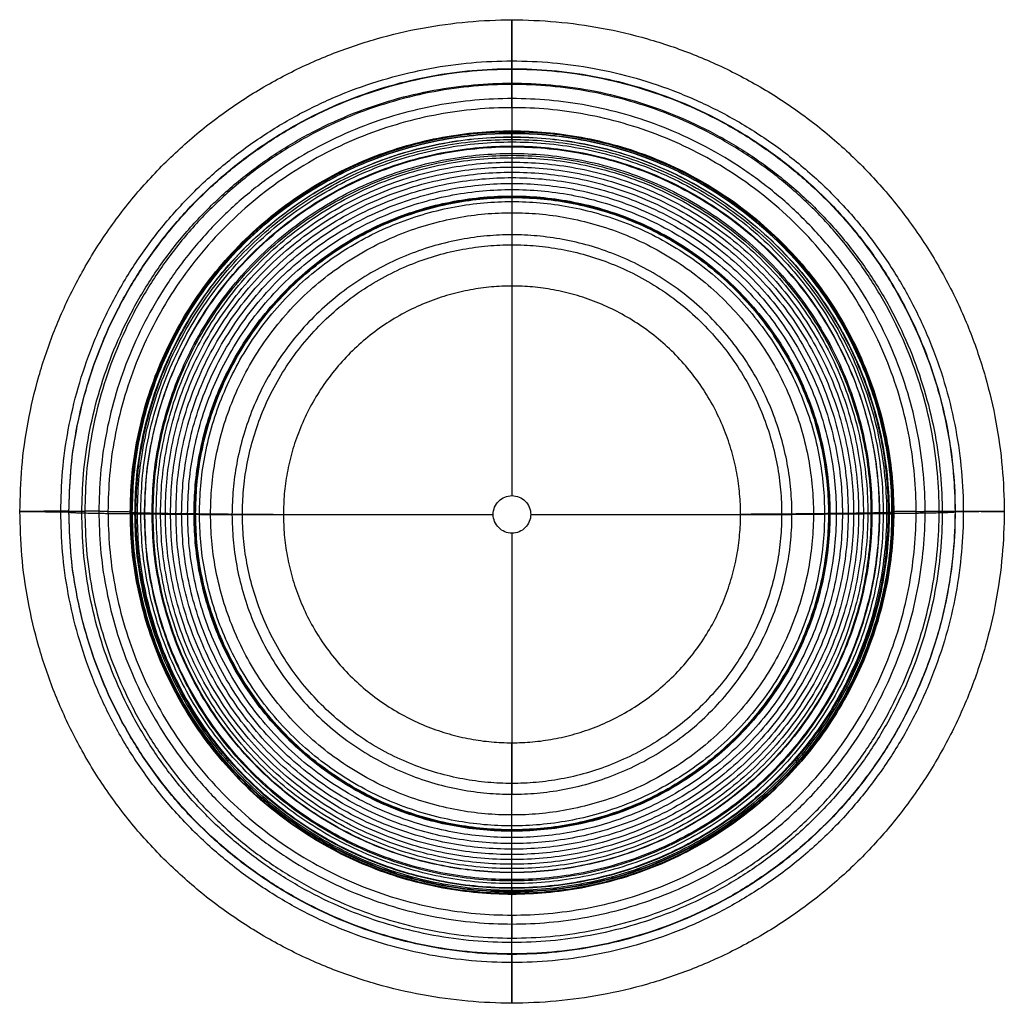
# Model space of a CAD drawing. Header units: millimetres. Extents: x 560 to 1610, y -2186 to -1136.
import ezdxf

# ---------------------------------------------------------------- set-up
doc = ezdxf.new("R2010")
doc.units = ezdxf.units.MM
doc.layers.add('Default', color=7, linetype='Continuous')

msp = doc.modelspace()

# ---------------------------------------------------------------- linework, layer by layer
at = {"layer": 'Default'}
for points, weights, degree, knots in [([(560.2, -1661, 580.8), (560.2, -2185.4, 578.6), (1085, -2185.4, 578.6), (1609.9, -2185.4, 578.6), (1609.9, -1661, 580.8), (1609.9, -1136.6, 583), (1085, -1136.6, 583), (560.2, -1136.6, 583), (560.2, -1661, 580.8)], [1, 0.707106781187, 1, 0.707106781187, 1, 0.707106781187, 1, 0.707106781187, 1], 2, [0, 0, 0, 628.053108, 628.053108, 1256.106216, 1256.106216, 1884.159324, 1884.159324, 2512.212432, 2512.212432, 2512.212432]), ([(1085, -1188.7, 629.9), (1085, -1140.4, 630.1), (1085, -1136.6, 583), (1085, -1132.8, 535.9), (1085, -1180.4, 527.8), (1085, -1189.1, 526.3), (1085, -1189.2, 517.7)], [1, 0.736008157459, 1, 0.736008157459, 1, 0.765383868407, 1], 2, [125.663706, 125.663706, 125.663706, 185.155036, 185.155036, 244.646367, 244.646367, 255.832907, 255.832907, 255.832907]), ([(603.8, -1661.2, 525.8), (603.8, -2142.1, 523.7), (1085, -2142.1, 523.7), (1566.3, -2142.1, 523.7), (1566.3, -1661.2, 525.8), (1566.3, -1180.4, 527.8), (1085, -1180.4, 527.8), (603.8, -1180.4, 527.8), (603.8, -1661.2, 525.8)], [1, 0.707106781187, 1, 0.707106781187, 1, 0.707106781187, 1, 0.707106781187, 1], 2, [0, 0, 0, 628.053108, 628.053108, 1256.106216, 1256.106216, 1884.159324, 1884.159324, 2512.212432, 2512.212432, 2512.212432]), ([(612.5, -1660.8, 628), (612.5, -2132.9, 626), (1085, -2132.9, 626), (1557.6, -2132.9, 626), (1557.6, -1660.8, 628), (1557.6, -1188.7, 629.9), (1085, -1188.7, 629.9), (612.5, -1188.7, 629.9), (612.5, -1660.8, 628)], [1, 0.707106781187, 1, 0.707106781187, 1, 0.707106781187, 1, 0.707106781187, 1], 2, [0, 0, 0, 628.053108, 628.053108, 1256.106216, 1256.106216, 1884.159324, 1884.159324, 2512.212432, 2512.212432, 2512.212432]), ([(612.5, -1661.3, 515.7), (612.5, -2133.4, 513.7), (1085, -2133.4, 513.7), (1557.5, -2133.4, 513.7), (1557.5, -1661.3, 515.7), (1557.5, -1189.2, 517.7), (1085, -1189.2, 517.7), (612.5, -1189.2, 517.7), (612.5, -1661.3, 515.7)], [1, 0.707106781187, 1, 0.707106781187, 1, 0.707106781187, 1, 0.707106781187, 1], 2, [0, 0, 0, 628.053108, 628.053108, 1256.106216, 1256.106216, 1884.159324, 1884.159324, 2512.212432, 2512.212432, 2512.212432]), ([(626.2, -1662.5, 240.2), (626.2, -2120.8, 238.2), (1085, -2120.8, 238.2), (1543.8, -2120.8, 238.2), (1543.8, -1662.5, 240.2), (1543.8, -1204.1, 242.1), (1085, -1204.1, 242.1), (626.2, -1204.1, 242.1), (626.2, -1662.5, 240.2)], [1, 0.707106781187, 1, 0.707106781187, 1, 0.707106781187, 1, 0.707106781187, 1], 2, [0, 0, 0, 628.053108, 628.053108, 1256.106216, 1256.106216, 1884.159324, 1884.159324, 2512.212432, 2512.212432, 2512.212432]), ([(629.4, -1660.8, 628), (629.4, -1205.6, 629.9), (1085, -1205.6, 629.9), (1540.6, -1205.6, 629.9), (1540.6, -1660.8, 628), (1540.6, -2116, 626.1), (1085, -2116, 626.1), (629.4, -2116, 626.1), (629.4, -1660.8, 628)], [1, 0.707106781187, 1, 0.707106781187, 1, 0.707106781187, 1, 0.707106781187, 1], 2, [0, 0, 0, 545.244528, 545.244528, 1090.489056, 1090.489056, 1635.733584, 1635.733584, 2180.978112, 2180.978112, 2180.978112]), ([(644.4, -1660.8, 623.3), (644.4, -1220.6, 625.2), (1085, -1220.6, 625.2), (1525.6, -1220.6, 625.2), (1525.6, -1660.8, 623.3), (1525.6, -2101, 621.5), (1085, -2101, 621.5), (644.4, -2101, 621.5), (644.4, -1660.8, 623.3)], [0.909835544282, 0.643350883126, 0.909835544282, 0.643350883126, 0.909835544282, 0.643350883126, 0.909835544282, 0.643350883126, 0.909835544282], 2, [0, 0, 0, 545.244528, 545.244528, 1090.489056, 1090.489056, 1635.733584, 1635.733584, 2180.978112, 2180.978112, 2180.978112]), ([(654.1, -1660.9, 611.1), (654.1, -1230.3, 612.9), (1085, -1230.3, 612.9), (1516, -1230.3, 612.9), (1516, -1660.9, 611.1), (1516, -2091.5, 609.3), (1085, -2091.5, 609.3), (654.1, -2091.5, 609.3), (654.1, -1660.9, 611.1)], [1, 0.707106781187, 1, 0.707106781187, 1, 0.707106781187, 1, 0.707106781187, 1], 2, [0, 0, 0, 545.244528, 545.244528, 1090.489056, 1090.489056, 1635.733584, 1635.733584, 2180.978112, 2180.978112, 2180.978112]), ([(677.9, -1661.7, 407.4), (677.9, -2068.5, 405.7), (1085, -2068.5, 405.7), (1492.1, -2068.5, 405.7), (1492.1, -1661.7, 407.4), (1492.1, -1255, 409.1), (1085, -1255, 409.1), (677.9, -1255, 409.1), (677.9, -1661.7, 407.4)], [1, 0.707106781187, 1, 0.707106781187, 1, 0.707106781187, 1, 0.707106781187, 1], 2, [0, 0, 0, 529.360544, 529.360544, 1058.721088, 1058.721088, 1588.081632, 1588.081632, 2117.442176, 2117.442176, 2117.442176]), ([(678.8, -1663.5, -5.8), (678.8, -2069.4, -7.5), (1085, -2069.4, -7.5), (1491.2, -2069.4, -7.5), (1491.2, -1663.5, -5.8), (1491.2, -1257.7, -4.1), (1085, -1257.7, -4.1), (678.8, -1257.7, -4.1), (678.8, -1663.5, -5.8)], [1, 0.707106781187, 1, 0.707106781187, 1, 0.707106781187, 1, 0.707106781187, 1], 2, [0, 0, 0, 628.053108, 628.053108, 1256.106216, 1256.106216, 1884.159324, 1884.159324, 2512.212432, 2512.212432, 2512.212432]), ([(679.1, -1661.5, 469.4), (679.1, -2067, 467.7), (1085, -2067, 467.7), (1490.9, -2067, 467.7), (1490.9, -1661.5, 469.4), (1490.9, -1255.9, 471.1), (1085, -1255.9, 471.1), (679.1, -1255.9, 471.1), (679.1, -1661.5, 469.4)], [1, 0.707106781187, 1, 0.707106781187, 1, 0.707106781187, 1, 0.707106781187, 1], 2, [0, 0, 0, 529.360544, 529.360544, 1058.721088, 1058.721088, 1588.081632, 1588.081632, 2117.442176, 2117.442176, 2117.442176]), ([(680.1, -1662, 357.5), (680.1, -2066.5, 355.8), (1085, -2066.5, 355.8), (1489.9, -2066.5, 355.8), (1489.9, -1662, 357.5), (1489.9, -1257.4, 359.2), (1085, -1257.4, 359.2), (680.1, -1257.4, 359.2), (680.1, -1662, 357.5)], [1, 0.707106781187, 1, 0.707106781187, 1, 0.707106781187, 1, 0.707106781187, 1], 2, [0, 0, 0, 529.360544, 529.360544, 1058.721088, 1058.721088, 1588.081632, 1588.081632, 2117.442176, 2117.442176, 2117.442176]), ([(1085, -1264.2, 23.8), (1085, -1266.5, 17.6), (1085, -1261.6, 13), (1085, -1254, 5.8), (1085, -1257.7, -4.1), (1085, -1261.3, -13.9), (1085, -1272, -14.7), (1085, -1278.7, -15.1), (1085, -1281.1, -21.3), (1085, -1313.2, -102.9), (1085, -1365.9, -181.2)], [1, 0.842413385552, 1, 0.837947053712, 1, 0.837947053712, 1, 0.842411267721, 1, 1, 1], 2, [652.549779, 652.549779, 652.549779, 661.654574, 661.654574, 676.086718, 676.086718, 690.518861, 690.518861, 699.62372, 699.62372, 839.951866, 839.951866, 839.951866]), ([(682.9, -1663.4, 11.3), (682.9, -2065.2, 9.6), (1085, -2065.2, 9.6), (1487.2, -2065.2, 9.6), (1487.2, -1663.4, 11.3), (1487.2, -1261.6, 13), (1085, -1261.6, 13), (682.9, -1261.6, 13), (682.9, -1663.4, 11.3)], [1, 0.707106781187, 1, 0.707106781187, 1, 0.707106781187, 1, 0.707106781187, 1], 2, [0, 0, 0, 628.053108, 628.053108, 1256.106216, 1256.106216, 1884.159324, 1884.159324, 2512.212432, 2512.212432, 2512.212432]), ([(683.9, -1662.2, 309.7), (683.9, -2062.9, 308), (1085, -2062.9, 308), (1486.2, -2062.9, 308), (1486.2, -1662.2, 309.7), (1486.2, -1261.4, 311.4), (1085, -1261.4, 311.4), (683.9, -1261.4, 311.4), (683.9, -1662.2, 309.7)], [1, 0.707106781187, 1, 0.707106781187, 1, 0.707106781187, 1, 0.707106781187, 1], 2, [0, 0, 0, 529.360544, 529.360544, 1058.721088, 1058.721088, 1588.081632, 1588.081632, 2117.442176, 2117.442176, 2117.442176]), ([(685.5, -1663.4, 22.1), (685.5, -2062.5, 20.4), (1085, -2062.5, 20.4), (1484.5, -2062.5, 20.4), (1484.5, -1663.4, 22.1), (1484.5, -1264.2, 23.8), (1085, -1264.2, 23.8), (685.5, -1264.2, 23.8), (685.5, -1663.4, 22.1)], [1, 0.707106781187, 1, 0.707106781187, 1, 0.707106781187, 1, 0.707106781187, 1], 2, [0, 0, 0, 628.053108, 628.053108, 1256.106216, 1256.106216, 1884.159324, 1884.159324, 2512.212432, 2512.212432, 2512.212432]), ([(689.1, -1662.4, 264.1), (689.1, -2057.9, 262.4), (1085, -2057.9, 262.4), (1480.9, -2057.9, 262.4), (1480.9, -1662.4, 264.1), (1480.9, -1266.8, 265.8), (1085, -1266.8, 265.8), (689.1, -1266.8, 265.8), (689.1, -1662.4, 264.1)], [1, 0.707106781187, 1, 0.707106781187, 1, 0.707106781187, 1, 0.707106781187, 1], 2, [0, 0, 0, 529.360544, 529.360544, 1058.721088, 1058.721088, 1588.081632, 1588.081632, 2117.442176, 2117.442176, 2117.442176]), ([(693.1, -1663.6, -16.3), (693.1, -2055.1, -18), (1085, -2055.1, -18), (1476.9, -2055.1, -18), (1476.9, -1663.6, -16.3), (1476.9, -1272, -14.7), (1085, -1272, -14.7), (693.1, -1272, -14.7), (693.1, -1663.6, -16.3)], [1, 0.707106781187, 1, 0.707106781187, 1, 0.707106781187, 1, 0.707106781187, 1], 2, [0, 0, 0, 628.053108, 628.053108, 1256.106216, 1256.106216, 1884.159324, 1884.159324, 2512.212432, 2512.212432, 2512.212432]), ([(693.4, -1662.5, 234.9), (693.4, -2053.7, 233.3), (1085, -2053.7, 233.3), (1476.6, -2053.7, 233.3), (1476.6, -1662.5, 234.9), (1476.6, -1271.2, 236.6), (1085, -1271.2, 236.6), (693.4, -1271.2, 236.6), (693.4, -1662.5, 234.9)], [1, 0.707106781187, 1, 0.707106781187, 1, 0.707106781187, 1, 0.707106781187, 1], 2, [0, 0, 0, 529.360544, 529.360544, 1058.721088, 1058.721088, 1588.081632, 1588.081632, 2117.442176, 2117.442176, 2117.442176]), ([(701.1, -1662.7, 193), (701.1, -2046.2, 191.4), (1085, -2046.2, 191.4), (1468.9, -2046.2, 191.4), (1468.9, -1662.7, 193), (1468.9, -1279.1, 194.6), (1085, -1279.1, 194.6), (701.1, -1279.1, 194.6), (701.1, -1662.7, 193)], [1, 0.707106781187, 1, 0.707106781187, 1, 0.707106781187, 1, 0.707106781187, 1], 2, [0, 0, 0, 529.360544, 529.360544, 1058.721088, 1058.721088, 1588.081632, 1588.081632, 2117.442176, 2117.442176, 2117.442176]), ([(702.2, -1663.6, -22.9), (702.2, -2046, -24.5), (1085, -2046, -24.5), (1467.8, -2046, -24.5), (1467.8, -1663.6, -22.9), (1467.8, -1281.1, -21.3), (1085, -1281.1, -21.3), (702.2, -1281.1, -21.3), (702.2, -1663.6, -22.9)], [1, 0.707106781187, 1, 0.707106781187, 1, 0.707106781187, 1, 0.707106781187, 1], 2, [0, 0, 0, 628.053108, 628.053108, 1256.106216, 1256.106216, 1884.159324, 1884.159324, 2512.212432, 2512.212432, 2512.212432]), ([(705.5, -1662.7, 172.9), (705.5, -2041.9, 171.3), (1085, -2041.9, 171.3), (1464.5, -2041.9, 171.3), (1464.5, -1662.7, 172.9), (1464.5, -1283.6, 174.4), (1085, -1283.6, 174.4), (705.5, -1283.6, 174.4), (705.5, -1662.7, 172.9)], [1, 0.707106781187, 1, 0.707106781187, 1, 0.707106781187, 1, 0.707106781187, 1], 2, [0, 0, 0, 529.360544, 529.360544, 1058.721088, 1058.721088, 1588.081632, 1588.081632, 2117.442176, 2117.442176, 2117.442176]), ([(710.2, -1662.8, 153.3), (710.2, -2037.3, 151.7), (1085, -2037.3, 151.7), (1459.8, -2037.3, 151.7), (1459.8, -1662.8, 153.3), (1459.8, -1288.4, 154.8), (1085, -1288.4, 154.8), (710.2, -1288.4, 154.8), (710.2, -1662.8, 153.3)], [1, 0.707106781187, 1, 0.707106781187, 1, 0.707106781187, 1, 0.707106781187, 1], 2, [0, 0, 0, 529.360544, 529.360544, 1058.721088, 1058.721088, 1588.081632, 1588.081632, 2117.442176, 2117.442176, 2117.442176]), ([(715.3, -1662.9, 134.2), (715.3, -2032.3, 132.7), (1085, -2032.3, 132.7), (1454.7, -2032.3, 132.7), (1454.7, -1662.9, 134.2), (1454.7, -1293.6, 135.8), (1085, -1293.6, 135.8), (715.3, -1293.6, 135.8), (715.3, -1662.9, 134.2)], [1, 0.707106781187, 1, 0.707106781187, 1, 0.707106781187, 1, 0.707106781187, 1], 2, [0, 0, 0, 529.360544, 529.360544, 1058.721088, 1058.721088, 1588.081632, 1588.081632, 2117.442176, 2117.442176, 2117.442176]), ([(720.8, -1663, 115.7), (720.8, -2026.9, 114.2), (1085, -2026.9, 114.2), (1449.3, -2026.9, 114.2), (1449.3, -1663, 115.7), (1449.3, -1299.1, 117.3), (1085, -1299.1, 117.3), (720.8, -1299.1, 117.3), (720.8, -1663, 115.7)], [1, 0.707106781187, 1, 0.707106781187, 1, 0.707106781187, 1, 0.707106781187, 1], 2, [0, 0, 0, 529.360544, 529.360544, 1058.721088, 1058.721088, 1588.081632, 1588.081632, 2117.442176, 2117.442176, 2117.442176]), ([(726.6, -1663.1, 97.8), (726.6, -2021.2, 96.3), (1085, -2021.2, 96.3), (1443.5, -2021.2, 96.3), (1443.5, -1663.1, 97.8), (1443.5, -1304.9, 99.3), (1085, -1304.9, 99.3), (726.6, -1304.9, 99.3), (726.6, -1663.1, 97.8)], [1, 0.707106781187, 1, 0.707106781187, 1, 0.707106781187, 1, 0.707106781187, 1], 2, [0, 0, 0, 529.360544, 529.360544, 1058.721088, 1058.721088, 1588.081632, 1588.081632, 2117.442176, 2117.442176, 2117.442176]), ([(732.7, -1663.1, 80.4), (732.7, -2015.2, 78.9), (1085, -2015.2, 78.9), (1437.4, -2015.2, 78.9), (1437.4, -1663.1, 80.4), (1437.4, -1311.1, 81.9), (1085, -1311.1, 81.9), (732.7, -1311.1, 81.9), (732.7, -1663.1, 80.4)], [1, 0.707106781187, 1, 0.707106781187, 1, 0.707106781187, 1, 0.707106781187, 1], 2, [0, 0, 0, 529.360544, 529.360544, 1058.721088, 1058.721088, 1588.081632, 1588.081632, 2117.442176, 2117.442176, 2117.442176]), ([(739.1, -1663.2, 63.6), (739.1, -2008.8, 62.1), (1085, -2008.8, 62.1), (1430.9, -2008.8, 62.1), (1430.9, -1663.2, 63.6), (1430.9, -1317.6, 65), (1085, -1317.6, 65), (739.1, -1317.6, 65), (739.1, -1663.2, 63.6)], [1, 0.707106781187, 1, 0.707106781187, 1, 0.707106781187, 1, 0.707106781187, 1], 2, [0, 0, 0, 529.360544, 529.360544, 1058.721088, 1058.721088, 1588.081632, 1588.081632, 2117.442176, 2117.442176, 2117.442176]), ([(745.9, -1663.3, 47.3), (745.9, -2002.1, 45.8), (1085, -2002.1, 45.8), (1424.1, -2002.1, 45.8), (1424.1, -1663.3, 47.3), (1424.1, -1324.5, 48.7), (1085, -1324.5, 48.7), (745.9, -1324.5, 48.7), (745.9, -1663.3, 47.3)], [1, 0.707106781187, 1, 0.707106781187, 1, 0.707106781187, 1, 0.707106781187, 1], 2, [0, 0, 0, 529.360544, 529.360544, 1058.721088, 1058.721088, 1588.081632, 1588.081632, 2117.442176, 2117.442176, 2117.442176]), ([(746.8, -1663.3, 45.2), (746.8, -2001.2, 43.8), (1085, -2001.2, 43.8), (1423.2, -2001.2, 43.8), (1423.2, -1663.3, 45.2), (1423.2, -1325.4, 46.6), (1085, -1325.4, 46.6), (746.8, -1325.4, 46.6), (746.8, -1663.3, 45.2)], [1, 0.707106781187, 1, 0.707106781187, 1, 0.707106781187, 1, 0.707106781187, 1], 2, [0, 0, 0, 529.360544, 529.360544, 1058.721088, 1058.721088, 1588.081632, 1588.081632, 2117.442176, 2117.442176, 2117.442176]), ([(747.6, -1663.3, 43.1), (747.6, -2000.5, 41.7), (1085, -2000.5, 41.7), (1422.5, -2000.5, 41.7), (1422.5, -1663.3, 43.1), (1422.5, -1326.1, 44.5), (1085, -1326.1, 44.5), (747.6, -1326.1, 44.5), (747.6, -1663.3, 43.1)], [1, 0.707106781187, 1, 0.707106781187, 1, 0.707106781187, 1, 0.707106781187, 1], 2, [0, 0, 0, 529.360544, 529.360544, 1058.721088, 1058.721088, 1588.081632, 1588.081632, 2117.442176, 2117.442176, 2117.442176]), ([(751.7, -1663.4, 20.2), (751.7, -1996.4, 18.8), (1085, -1996.4, 18.8), (1418.3, -1996.4, 18.8), (1418.3, -1663.4, 20.2), (1418.3, -1330.4, 21.6), (1085, -1330.4, 21.6), (751.7, -1330.4, 21.6), (751.7, -1663.4, 20.2)], [1, 0.707106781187, 1, 0.707106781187, 1, 0.707106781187, 1, 0.707106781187, 1], 2, [0, 0, 0, 529.360544, 529.360544, 1058.721088, 1058.721088, 1588.081632, 1588.081632, 2117.442176, 2117.442176, 2117.442176]), ([(1085, -1325.4, 46.6), (1085, -1325.6, 45.9), (1085, -1325.9, 45.2), (1085, -1326.1, 44.5), (1085, -1328.8, 37.1), (1085, -1330.2, 29.4), (1085, -1330.4, 21.6)], [1, 1, 1, 1, 0.991867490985, 0.991867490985, 1], 3, [379.61073, 379.61073, 379.61073, 379.61073, 381.346751, 381.346751, 381.346751, 383.869787, 383.869787, 383.869787, 383.869787]), ([(1085, -1330.4, 21.6), (1085, -1335.4, 15.5), (1085, -1339.4, 8.7), (1085, -1342.3, 1.4), (1085, -1352.1, -23.5), (1085, -1363.5, -48.2), (1085, -1376.5, -72.8), (1085, -1389.5, -97.4), (1085, -1404.2, -121.8), (1085, -1420.5, -146.1)], [1, 0.991867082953, 0.991867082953, 1, 1, 1, 1, 1, 1, 1], 3, [383.869787, 383.869787, 383.869787, 383.869787, 386.392885, 386.392885, 386.392885, 455.914743, 455.914743, 455.914743, 525.436601, 525.436601, 525.436601, 525.436601]), ([(763.5, -1663.5, 0.1), (763.5, -1984.7, -1.3), (1085, -1984.7, -1.3), (1406.5, -1984.7, -1.3), (1406.5, -1663.5, 0.1), (1406.5, -1342.3, 1.4), (1085, -1342.3, 1.4), (763.5, -1342.3, 1.4), (763.5, -1663.5, 0.1)], [1, 0.707106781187, 1, 0.707106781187, 1, 0.707106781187, 1, 0.707106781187, 1], 2, [0, 0, 0, 529.360544, 529.360544, 1058.721088, 1058.721088, 1588.081632, 1588.081632, 2117.442176, 2117.442176, 2117.442176]), ([(786.4, -1664.3, -182.5), (786.4, -1365.9, -181.2), (1085, -1365.9, -181.2), (1383.6, -1365.9, -181.2), (1383.6, -1664.3, -182.5), (1383.6, -1962.6, -183.7), (1085, -1962.6, -183.7), (786.4, -1962.6, -183.7), (786.4, -1664.3, -182.5)], [1, 0.707106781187, 1, 0.707106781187, 1, 0.707106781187, 1, 0.707106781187, 1], 2, [-2512.212432, -2512.212432, -2512.212432, -1884.159324, -1884.159324, -1256.106216, -1256.106216, -628.053108, -628.053108, 0, 0, 0]), ([(797.5, -1663.8, -74), (797.5, -1951.1, -75.2), (1085, -1951.1, -75.2), (1372.6, -1951.1, -75.2), (1372.6, -1663.8, -74), (1372.6, -1376.5, -72.8), (1085, -1376.5, -72.8), (797.5, -1376.5, -72.8), (797.5, -1663.8, -74)], [1, 0.707106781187, 1, 0.707106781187, 1, 0.707106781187, 1, 0.707106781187, 1], 2, [0, 0, 0, 529.360544, 529.360544, 1058.721088, 1058.721088, 1588.081632, 1588.081632, 2117.442176, 2117.442176, 2117.442176]), ([(841.2, -1664.1, -147.1), (841.2, -1420.5, -146.1), (1085, -1420.5, -146.1), (1328.8, -1420.5, -146.1), (1328.8, -1664.1, -147.1), (1328.8, -1907.7, -148.2), (1085, -1907.7, -148.2), (841.2, -1907.7, -148.2), (841.2, -1664.1, -147.1)], [1, 0.707106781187, 1, 0.707106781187, 1, 0.707106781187, 1, 0.707106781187, 1], 2, [-2117.442176, -2117.442176, -2117.442176, -1588.081632, -1588.081632, -1058.721088, -1058.721088, -529.360544, -529.360544, 0, 0, 0]), ([(612.5, -1660.8, 628), (564.2, -1660.8, 628), (560.2, -1661, 580.8), (556.1, -1661.2, 533.6), (603.8, -1661.2, 525.8), (612.5, -1661.2, 524.3), (612.5, -1661.3, 515.7)], [1, 0.736008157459, 1, 0.736008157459, 1, 0.765383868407, 1], 2, [125.663706, 125.663706, 125.663706, 185.155036, 185.155036, 244.646367, 244.646367, 255.832907, 255.832907, 255.832907]), ([(685.5, -1663.4, 22.1), (687.7, -1663.4, 15.9), (682.9, -1663.4, 11.3), (675.2, -1663.5, 4.1), (678.8, -1663.5, -5.8), (682.5, -1663.5, -15.6), (693.1, -1663.6, -16.3), (699.8, -1663.6, -16.8), (702.2, -1663.6, -22.9), (734, -1663.9, -104.4), (786.4, -1664.3, -182.5)], [1, 0.842413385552, 1, 0.837947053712, 1, 0.837947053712, 1, 0.842411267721, 1, 1, 1], 2, [652.549779, 652.549779, 652.549779, 661.654574, 661.654574, 676.086718, 676.086718, 690.518861, 690.518861, 699.62372, 699.62372, 839.951866, 839.951866, 839.951866]), ([(746.8, -1663.3, 45.2), (747.1, -1663.3, 44.5), (747.3, -1663.3, 43.8), (747.6, -1663.3, 43.1), (750.2, -1663.3, 35.7), (751.6, -1663.4, 28), (751.7, -1663.4, 20.2)], [1, 1, 1, 1, 0.991867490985, 0.991867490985, 1], 3, [379.61073, 379.61073, 379.61073, 379.61073, 381.346751, 381.346751, 381.346751, 383.869787, 383.869787, 383.869787, 383.869787]), ([(751.7, -1663.4, 20.2), (756.7, -1663.4, 14.1), (760.7, -1663.5, 7.4), (763.5, -1663.5, 0.1), (773.2, -1663.6, -24.8), (784.5, -1663.7, -49.5), (797.5, -1663.8, -74), (810.4, -1663.9, -98.5), (825, -1664, -122.9), (841.2, -1664.1, -147.1)], [1, 0.991867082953, 0.991867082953, 1, 1, 1, 1, 1, 1, 1], 3, [383.869787, 383.869787, 383.869787, 383.869787, 386.392885, 386.392885, 386.392885, 455.914743, 455.914743, 455.914743, 525.436601, 525.436601, 525.436601, 525.436601]), ([(1418.3, -1663.4, 20.2), (1413.3, -1663.4, 14.1), (1409.4, -1663.5, 7.4), (1406.5, -1663.5, 0.1), (1396.8, -1663.6, -24.8), (1385.5, -1663.7, -49.5), (1372.6, -1663.8, -74), (1359.6, -1663.9, -98.5), (1345.1, -1664, -122.9), (1328.8, -1664.1, -147.1)], [1, 0.991867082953, 0.991867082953, 1, 1, 1, 1, 1, 1, 1], 3, [383.869787, 383.869787, 383.869787, 383.869787, 386.392885, 386.392885, 386.392885, 455.914743, 455.914743, 455.914743, 525.436601, 525.436601, 525.436601, 525.436601]), ([(1484.5, -1663.4, 22.1), (1482.3, -1663.4, 15.9), (1487.2, -1663.4, 11.3), (1494.9, -1663.5, 4.1), (1491.2, -1663.5, -5.8), (1487.6, -1663.5, -15.6), (1476.9, -1663.6, -16.3), (1470.2, -1663.6, -16.8), (1467.8, -1663.6, -22.9), (1436, -1663.9, -104.4), (1383.6, -1664.3, -182.5)], [1, 0.842413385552, 1, 0.837947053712, 1, 0.837947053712, 1, 0.842411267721, 1, 1, 1], 2, [652.549779, 652.549779, 652.549779, 661.654574, 661.654574, 676.086718, 676.086718, 690.518861, 690.518861, 699.62372, 699.62372, 839.951866, 839.951866, 839.951866]), ([(1423.2, -1663.3, 45.2), (1423, -1663.3, 44.5), (1422.7, -1663.3, 43.8), (1422.5, -1663.3, 43.1), (1419.9, -1663.3, 35.7), (1418.5, -1663.4, 28), (1418.3, -1663.4, 20.2)], [1, 1, 1, 1, 0.991867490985, 0.991867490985, 1], 3, [379.61073, 379.61073, 379.61073, 379.61073, 381.346751, 381.346751, 381.346751, 383.869787, 383.869787, 383.869787, 383.869787]), ([(1557.6, -1660.8, 628), (1605.9, -1660.8, 628), (1609.9, -1661, 580.8), (1613.9, -1661.2, 533.6), (1566.3, -1661.2, 525.8), (1557.6, -1661.2, 524.3), (1557.5, -1661.3, 515.7)], [1, 0.736008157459, 1, 0.736008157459, 1, 0.765383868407, 1], 2, [125.663706, 125.663706, 125.663706, 185.155036, 185.155036, 244.646367, 244.646367, 255.832907, 255.832907, 255.832907]), ([(1085, -1996.4, 18.8), (1085, -1991.4, 12.7), (1085, -1987.5, 6), (1085, -1984.7, -1.3), (1085, -1975.1, -26.1), (1085, -1963.9, -50.7), (1085, -1951.1, -75.2), (1085, -1938.3, -99.7), (1085, -1923.8, -124), (1085, -1907.7, -148.2)], [1, 0.991867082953, 0.991867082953, 1, 1, 1, 1, 1, 1, 1], 3, [383.869787, 383.869787, 383.869787, 383.869787, 386.392885, 386.392885, 386.392885, 455.914743, 455.914743, 455.914743, 525.436601, 525.436601, 525.436601, 525.436601]), ([(1085, -2062.5, 20.4), (1085, -2060.4, 14.2), (1085, -2065.2, 9.6), (1085, -2073, 2.4), (1085, -2069.4, -7.5), (1085, -2065.8, -17.3), (1085, -2055.1, -18), (1085, -2048.4, -18.4), (1085, -2046, -24.5), (1085, -2014.6, -105.9), (1085, -1962.6, -183.7)], [1, 0.842413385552, 1, 0.837947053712, 1, 0.837947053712, 1, 0.842411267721, 1, 1, 1], 2, [652.549779, 652.549779, 652.549779, 661.654574, 661.654574, 676.086718, 676.086718, 690.518861, 690.518861, 699.62372, 699.62372, 839.951866, 839.951866, 839.951866]), ([(1085, -2001.2, 43.8), (1085, -2000.9, 43.1), (1085, -2000.7, 42.4), (1085, -2000.5, 41.7), (1085, -1997.9, 34.3), (1085, -1996.5, 26.6), (1085, -1996.4, 18.8)], [1, 1, 1, 1, 0.991867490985, 0.991867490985, 1], 3, [379.61073, 379.61073, 379.61073, 379.61073, 381.346751, 381.346751, 381.346751, 383.869787, 383.869787, 383.869787, 383.869787]), ([(1085, -2132.9, 626), (1085, -2181.2, 625.8), (1085, -2185.4, 578.6), (1085, -2189.6, 531.4), (1085, -2142.1, 523.7), (1085, -2133.4, 522.3), (1085, -2133.4, 513.7)], [1, 0.736008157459, 1, 0.736008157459, 1, 0.765383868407, 1], 2, [125.663706, 125.663706, 125.663706, 185.155036, 185.155036, 244.646367, 244.646367, 255.832907, 255.832907, 255.832907])]:
    msp.add_rational_spline(points, weights, degree=degree, knots=knots, dxfattribs=at)
for points, degree in [([(1085, -1189.2, 517.7), (1085, -1181.4, 213.5), (1085, -1264.2, 23.8)], 2), ([(1085, -1205.6, 629.9), (1085, -1188.7, 629.9)], 1), ([(1085, -1365.9, -181.2), (1085, -1644.1, -182.4)], 1), ([(1085, -1420.5, -146.1), (1085, -1644.1, -147.1)], 1), ([(1085, -1644.1, -147.1), (1085, -1644.1, -182.4)], 1), ([(612.5, -1661.3, 515.7), (603.5, -1662.6, 211.4), (685.5, -1663.4, 22.1)], 2), ([(612.5, -1660.8, 628), (629.4, -1660.8, 628)], 1), ([(786.4, -1664.3, -182.5), (1065, -1664.3, -182.5)], 1), ([(841.2, -1664.1, -147.1), (1065, -1664.1, -147.1)], 1), ([(1065, -1664.1, -147.1), (1065, -1664.1, -182.5)], 1), ([(1105, -1664.1, -147.1), (1105, -1664.1, -182.5)], 1), ([(1105, -1664.1, -147.1), (1328.8, -1664.1, -147.1)], 1), ([(1105, -1664.3, -182.5), (1383.6, -1664.3, -182.5)], 1), ([(1557.5, -1661.3, 515.7), (1566.6, -1662.6, 211.4), (1484.5, -1663.4, 22.1)], 2), ([(1540.6, -1660.8, 628), (1557.6, -1660.8, 628)], 1), ([(1085, -1684.1, -182.6), (1085, -1962.6, -183.7)], 1), ([(1085, -1684.1, -147.2), (1085, -1907.7, -148.2)], 1), ([(1085, -1684.1, -147.2), (1085, -1684.1, -182.6)], 1), ([(1085, -2133.4, 513.7), (1085, -2143.7, 209.4), (1085, -2062.5, 20.4)], 2), ([(1085, -2132.9, 626), (1085, -2116, 626.1)], 1)]:
    msp.add_open_spline(points, degree=degree, dxfattribs=at)
for points in [[(1085, -1230.3, 612.9), (1085, -1223.9, 629.8), (1085, -1205.6, 629.9)], [(654.1, -1660.9, 611.1), (647.7, -1660.8, 628), (629.4, -1660.8, 628)], [(1516, -1660.9, 611.1), (1522.3, -1660.8, 628), (1540.6, -1660.8, 628)], [(1085, -2091.5, 609.3), (1085, -2097.7, 626.1), (1085, -2116, 626.1)]]:
    msp.add_rational_spline(points, [1, 0.819671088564, 1], degree=2, dxfattribs=at)
for points, knots in [([(1085, -1230.3, 612.9), (1085, -1261.2, 530.9), (1085, -1253.9, 460.2), (1085, -1254.7, 409.8), (1085, -1257.1, 359.8), (1085, -1261, 312), (1085, -1265.8, 271.2), (1085, -1271.8, 232.2), (1085, -1277.4, 201.8), (1085, -1283.4, 174.6), (1085, -1288.3, 155), (1085, -1293.4, 135.9), (1085, -1298.9, 117.4), (1085, -1304.8, 99.4), (1085, -1311, 82), (1085, -1317.5, 65.1), (1085, -1322.1, 54.1), (1085, -1324.5, 48.7), (1085, -1324.8, 48), (1085, -1325.1, 47.3), (1085, -1325.4, 46.6)], [13.004451, 13.004451, 13.004451, 13.004451, 51.015606, 91.531862, 130.398701, 167.646944, 203.31212, 226.229083, 259.348701, 275.357258, 291.007819, 306.308133, 321.266561, 335.892296, 350.194998, 364.18531, 377.87471, 377.87471, 377.87471, 379.61073, 379.61073, 379.61073, 379.61073]), ([(1105, -1664.1, -182.5), (1105, -1658.8, -182.5), (1102.9, -1653.7, -182.4), (1095.4, -1646.2, -182.4), (1090.3, -1644.1, -182.4), (1085, -1644.1, -182.4), (1079.7, -1644.1, -182.4), (1074.6, -1646.2, -182.4), (1067.1, -1653.7, -182.4), (1065, -1658.8, -182.5), (1065, -1664.1, -182.5), (1065, -1669.4, -182.5), (1067.1, -1674.5, -182.5), (1074.6, -1682, -182.6), (1079.7, -1684.1, -182.6), (1085, -1684.1, -182.6), (1090.3, -1684.1, -182.6), (1095.4, -1682, -182.6), (1102.9, -1674.5, -182.5), (1105, -1669.4, -182.5), (1105, -1664.1, -182.5)], [0, 0, 0, 0, 16.114932, 16.114932, 32.229889, 32.229889, 32.229889, 48.344846, 48.344846, 64.459778, 64.459778, 64.459778, 80.57471, 80.57471, 96.689667, 96.689667, 96.689667, 112.804624, 112.804624, 128.919556, 128.919556, 128.919556, 128.919556]), ([(1105, -1664.1, -147.1), (1105, -1658.8, -147.1), (1102.9, -1653.7, -147.1), (1095.4, -1646.2, -147.1), (1090.3, -1644.1, -147.1), (1085, -1644.1, -147.1), (1079.7, -1644.1, -147.1), (1074.6, -1646.2, -147.1), (1067.1, -1653.7, -147.1), (1065, -1658.8, -147.1), (1065, -1664.1, -147.1), (1065, -1669.4, -147.2), (1067.1, -1674.5, -147.2), (1074.6, -1682, -147.2), (1079.7, -1684.1, -147.2), (1085, -1684.1, -147.2), (1090.3, -1684.1, -147.2), (1095.4, -1682, -147.2), (1102.9, -1674.5, -147.2), (1105, -1669.4, -147.2), (1105, -1664.1, -147.1)], [0, 0, 0, 0, 16.114932, 16.114932, 32.229889, 32.229889, 32.229889, 48.344846, 48.344846, 64.459778, 64.459778, 64.459778, 80.57471, 80.57471, 96.689667, 96.689667, 96.689667, 112.804624, 112.804624, 128.919556, 128.919556, 128.919556, 128.919556]), ([(654.1, -1660.9, 611.1), (684.6, -1661.2, 529.2), (677, -1661.5, 458.5), (677.6, -1661.7, 408.1), (679.8, -1661.9, 358.1), (683.5, -1662.2, 310.3), (688.2, -1662.3, 269.5), (693.9, -1662.5, 230.6), (699.5, -1662.6, 200.2), (705.4, -1662.7, 173), (710.1, -1662.8, 153.4), (715.2, -1662.9, 134.3), (720.7, -1663, 115.9), (726.4, -1663.1, 97.9), (732.6, -1663.1, 80.5), (739, -1663.2, 63.6), (743.6, -1663.3, 52.7), (745.9, -1663.3, 47.3), (746.2, -1663.3, 46.6), (746.5, -1663.3, 45.9), (746.8, -1663.3, 45.2)], [13.004451, 13.004451, 13.004451, 13.004451, 51.015606, 91.531862, 130.398701, 167.646944, 203.31212, 226.229083, 259.348701, 275.357258, 291.007819, 306.308133, 321.266561, 335.892296, 350.194998, 364.18531, 377.87471, 377.87471, 377.87471, 379.61073, 379.61073, 379.61073, 379.61073]), ([(1516, -1660.9, 611.1), (1485.4, -1661.2, 529.2), (1493, -1661.5, 458.5), (1492.4, -1661.7, 408.1), (1490.2, -1661.9, 358.1), (1486.5, -1662.2, 310.3), (1481.9, -1662.3, 269.5), (1476.1, -1662.5, 230.6), (1470.6, -1662.6, 200.2), (1464.6, -1662.7, 173), (1459.9, -1662.8, 153.4), (1454.8, -1662.9, 134.3), (1449.4, -1663, 115.9), (1443.6, -1663.1, 97.9), (1437.5, -1663.1, 80.5), (1431, -1663.2, 63.6), (1426.5, -1663.3, 52.7), (1424.1, -1663.3, 47.3), (1423.8, -1663.3, 46.6), (1423.5, -1663.3, 45.9), (1423.2, -1663.3, 45.2)], [13.004451, 13.004451, 13.004451, 13.004451, 51.015606, 91.531862, 130.398701, 167.646944, 203.31212, 226.229083, 259.348701, 275.357258, 291.007819, 306.308133, 321.266561, 335.892296, 350.194998, 364.18531, 377.87471, 377.87471, 377.87471, 379.61073, 379.61073, 379.61073, 379.61073]), ([(1085, -2091.5, 609.3), (1085, -2061.3, 527.6), (1085, -2069.2, 456.7), (1085, -2068.8, 406.4), (1085, -2066.8, 356.4), (1085, -2063.3, 308.7), (1085, -2058.8, 267.8), (1085, -2053.2, 228.9), (1085, -2047.8, 198.5), (1085, -2042, 171.4), (1085, -2037.4, 151.8), (1085, -2032.4, 132.8), (1085, -2027, 114.3), (1085, -2021.3, 96.4), (1085, -2015.3, 79), (1085, -2008.9, 62.2), (1085, -2004.4, 51.2), (1085, -2002.1, 45.8), (1085, -2001.8, 45.1), (1085, -2001.5, 44.5), (1085, -2001.2, 43.8)], [13.004451, 13.004451, 13.004451, 13.004451, 51.015606, 91.531862, 130.398701, 167.646944, 203.31212, 226.229083, 259.348701, 275.357258, 291.007819, 306.308133, 321.266561, 335.892296, 350.194998, 364.18531, 377.87471, 377.87471, 377.87471, 379.61073, 379.61073, 379.61073, 379.61073])]:
    msp.add_open_spline(points, degree=3, knots=knots, dxfattribs=at)

doc.saveas('drawing.dxf')
